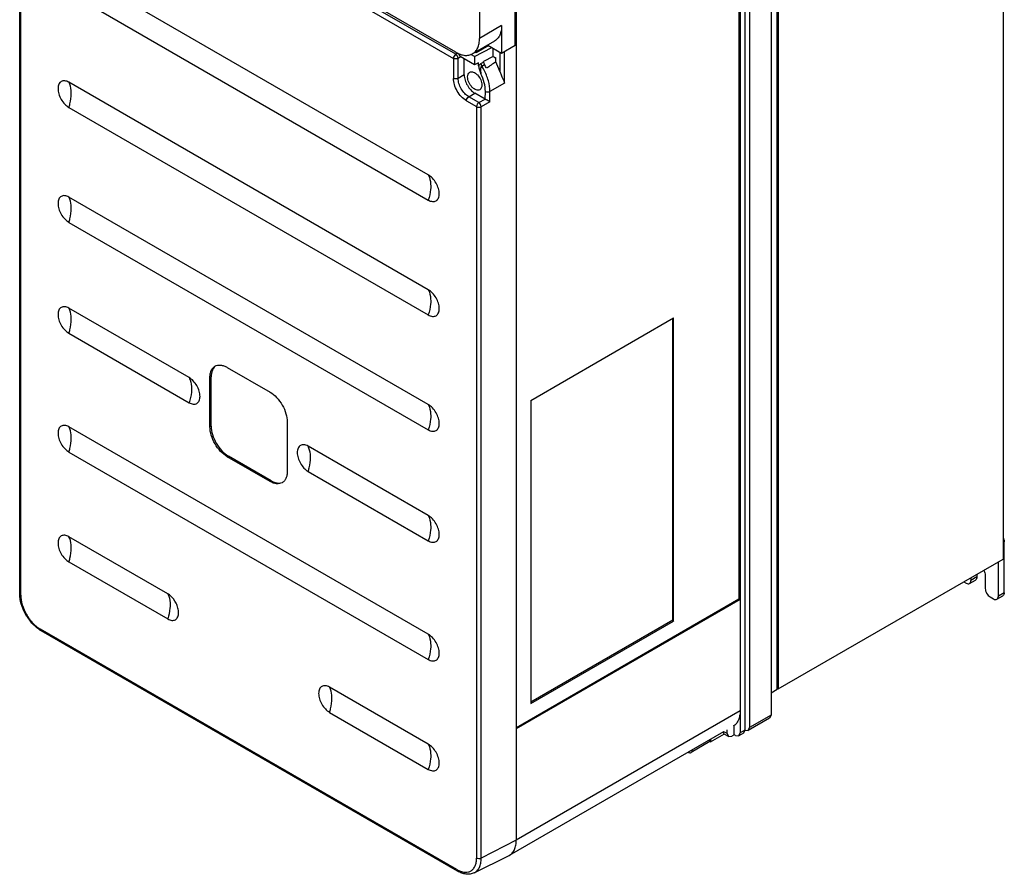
# Model space of a CAD drawing. Header units: millimetres. Extents: x 78 to 381, y 49 to 592.
# Tile 1 of 2: x 89 to 381, y 49 to 303. Entities that reach past the tile are written whole.
import ezdxf

# ---------------------------------------------------------------- set-up
doc = ezdxf.new("R2010")
doc.units = ezdxf.units.MM
doc.header["$LTSCALE"] = 41.713954
doc.layers.get('0').update_dxf_attribs({"linetype": 'CONTINUOUS'})

msp = doc.modelspace()

# ---------------------------------------------------------------- linework, layer by layer
at = {"color": 7, "linetype": 'Continuous'}
for p, q in [((380.69, 488.44), (380.69, 143.06)), ((311.74, 431.07), (311.74, 96.72)), ((313.51, 104.27), (313.51, 432.09)), ((313.86, 432.3), (313.86, 104.48)), ((305.38, 427.4), (305.38, 93.05)), ((302.2, 425.56), (302.2, 131.22)), ((302.55, 425.77), (302.55, 91.41)), ((303.96, 426.58), (303.96, 92.23)), ((235.73, 295.74), (235.73, 387.19)), ((236.08, 93.05), (236.08, 387.39)), ((225.12, 384.01), (225.12, 297.79)), ((218.05, 293.06), (96.35, 363.32)), ((95.68, 362.12), (217.38, 291.86)), ((88.52, 132.75), (88.52, 356.11)), ((88.82, 132.35), (88.82, 355.71)), ((218.05, 293.7), (140.27, 338.61)), ((209.92, 257.23), (103.15, 318.88)), ((103.15, 311.39), (209.92, 249.75)), ((231.7, 301.58), (225.12, 297.79)), ((231.7, 301.58), (231.7, 293.42)), ((229.63, 297), (223.05, 293.21)), ((227.85, 295.64), (224.1, 293.48)), ((227.56, 295.81), (231.7, 293.42)), ((231.7, 293.42), (235.73, 295.74)), ((235.72, 295.76), (236.05, 295.93)), ((235.73, 296.13), (236.05, 295.93)), ((236.05, 295.93), (236.05, 59.55)), ((218.67, 293.44), (218.05, 293.06)), ((223.61, 292.37), (222.55, 292.98)), ((223.61, 292.37), (228.82, 295.08)), ((224.1, 293.48), (223.81, 293.64)), ((229.19, 292.42), (229.19, 294.86)), ((231.17, 293.72), (231.17, 287.98)), ((232.55, 284.53), (232.55, 293.91)), ((217.38, 291.86), (217.38, 285.92)), ((219.37, 292.21), (218.79, 291.85)), ((218.79, 285.92), (218.79, 291.85)), ((223.61, 289.92), (219.37, 292.37)), ((219.37, 292.21), (219.37, 292.37)), ((220.6, 286.93), (220.6, 291.66)), ((223.61, 292.37), (223.61, 289.92)), ((224.87, 290.58), (223.61, 289.92)), ((224.87, 289.66), (224.87, 290.58)), ((225.55, 290.3), (226.36, 290.77)), ((225.81, 289.56), (226.6, 290.02)), ((229.19, 292.42), (226.36, 290.95)), ((226.36, 290.77), (226.36, 290.95)), ((229.19, 292.42), (229.93, 291.99)), ((229.93, 290.81), (229.93, 291.99)), ((220.6, 286.93), (218.79, 285.92)), ((209.92, 223.1), (103.15, 284.75)), ((232.55, 284.53), (228.23, 282.04)), ((221.93, 280.47), (223.71, 281.54)), ((226.84, 279.73), (223.71, 281.54)), ((226.84, 279.73), (226.86, 282.06)), ((228.23, 278.9), (228.23, 282.04)), ((221.23, 279.26), (224.25, 277.51)), ((224.95, 278.73), (221.93, 280.47)), ((224.95, 278.73), (226.84, 279.73)), ((228.23, 278.9), (225.63, 277.49)), ((103.15, 277.26), (209.92, 215.62)), ((224.25, 277.51), (224.25, 54.15)), ((225.63, 54.13), (225.63, 277.49)), ((209.92, 188.97), (103.15, 250.62)), ((103.15, 243.13), (209.92, 181.49)), ((138.86, 197.01), (103.15, 217.63)), ((240.33, 190.21), (282.75, 214.71)), ((282.54, 125.01), (282.54, 214.58)), ((282.75, 124.61), (282.75, 214.71)), ((103.15, 210.15), (138.86, 189.53)), ((150.17, 200.01), (162.9, 192.66)), ((145.04, 197.05), (145.4, 197.25)), ((145.04, 182.35), (145.04, 197.05)), ((145.4, 182.55), (145.4, 197.25)), ((240.33, 190.21), (240.33, 100.11)), ((209.92, 120.71), (103.15, 182.36)), ((145.4, 182.55), (145.04, 182.35)), ((168.02, 183.78), (168.02, 169.08)), ((209.92, 155.98), (174.21, 176.6)), ((103.15, 174.87), (209.92, 113.23)), ((150.17, 173.47), (150.52, 173.68)), ((162.9, 166.12), (150.17, 173.47)), ((163.25, 166.33), (150.52, 173.68)), ((174.21, 169.12), (209.92, 148.5)), ((163.25, 166.33), (162.9, 166.12)), ((132.49, 132.75), (103.15, 149.7)), ((380.69, 147.96), (381.04, 148.16)), ((381.04, 133.05), (381.04, 148.16)), ((103.15, 142.21), (132.49, 125.27)), ((313.86, 104.48), (380.69, 143.06)), ((379.27, 132.03), (379.27, 142.24)), ((372.91, 137.75), (371.14, 136.73)), ((371.14, 137.54), (371.14, 136.73)), ((372.91, 138.57), (372.91, 137.75)), ((375.38, 137.95), (375.38, 134.28)), ((369.02, 136.32), (369.73, 135.91)), ((370.73, 135.81), (372.49, 136.83)), ((88.82, 132.35), (88.52, 132.75)), ((376.8, 131.83), (377.86, 131.22)), ((378.86, 131.12), (380.62, 132.14)), ((381.04, 133.05), (379.27, 132.03)), ((302.55, 131.01), (236.05, 92.62)), ((236.08, 93.05), (302.2, 131.22)), ((302.55, 131.01), (302.2, 131.22)), ((240.33, 100.64), (282.54, 125.01)), ((240.33, 100.11), (282.75, 124.61)), ((282.54, 125.01), (282.75, 124.61)), ((218.41, 50.78), (94.66, 122.22)), ((94.87, 121.76), (94.66, 122.22)), ((218.61, 50.32), (94.87, 121.76)), ((209.92, 88.05), (180.57, 104.99)), ((313.51, 104.27), (311.74, 103.25)), ((313.86, 104.48), (313.51, 104.68)), ((180.57, 97.51), (209.92, 80.57)), ((302.55, 97.95), (236.05, 59.55)), ((311.74, 96.72), (305.38, 93.05)), ((311.74, 96.72), (311.33, 95.8)), ((300.78, 90.8), (300.78, 93.65)), ((311.33, 95.8), (304.96, 92.13)), ((297.65, 91.73), (233.98, 54.98)), ((293.71, 88.76), (297.87, 91.16)), ((298.66, 91.21), (297.7, 91.76)), ((299.08, 90.29), (298.02, 90.91)), ((298.66, 91.21), (298.66, 92.32)), ((298.66, 91.21), (299.08, 90.29)), ((300.78, 90.8), (300.08, 90.39)), ((301.14, 90.6), (300.78, 90.8)), ((302.14, 90.5), (302.55, 91.41)), ((303.55, 91.31), (302.14, 90.5)), ((303.96, 92.23), (302.55, 91.41)), ((303.96, 92.23), (303.55, 91.31)), ((303.96, 92.23), (304.96, 92.13)), ((304.96, 92.13), (305.38, 93.05)), ((293.59, 88.83), (287.99, 85.6)), ((293.71, 88.76), (293.11, 89.11)), ((293.71, 89.46), (293.71, 88.76)), ((299.08, 90.29), (300.08, 90.39)), ((301.14, 90.6), (302.14, 90.5)), ((236.05, 59.55), (225.63, 54.13)), ((223.53, 49.8), (233.79, 54.87)), ((233.79, 54.87), (233.98, 54.98)), ((218.41, 50.78), (218.61, 50.32))]:
    msp.add_line(p, q, dxfattribs=at)
for centre, radius, start, end in [((226.3, 287.45), 5.74, 51.7681, 54.8431), ((226.08, 287.17), 6.11, 50.6999, 51.7891), ((211.01, 280.25), 17.48, 28.2419, 32.176), ((222.13, 57.22), 7.44, 239.9844, 242.7203)]:
    msp.add_arc(centre, radius, start, end, dxfattribs=at)
for centre, major_axis, ratio, start_param, end_param in [((227.07, 290.36), (-0.5, 0.866), 0.57894, 0.786776, 1.637342), ((221.93, 286.55), (-5, 8.66), 0.57894, -1.631957, -1.504251), ((328.56, 348.12), (135.06, 86.35), 0.042989, 2.361683, 2.391255), ((224.76, 288.19), (-5, 8.66), 0.57894, -1.915949, -1.602385)]:
    msp.add_ellipse(centre, major_axis=major_axis, ratio=ratio, start_param=start_param, end_param=end_param, dxfattribs=at)
for points, knots in [([(231.7, 301.58), (231.7, 301.07), (231.62, 300.11), (231.23, 298.79), (230.57, 297.71), (229.96, 297.19), (229.63, 297)], [0, 0, 0, 0, 0.289776, 0.54907, 0.782226, 1, 1, 1, 1]), ([(223.05, 293.21), (223.38, 293.4), (224, 293.92), (224.66, 294.99), (225.05, 296.31), (225.12, 297.28), (225.12, 297.79)], [0, 0, 0, 0, 0.217774, 0.45093, 0.710224, 1, 1, 1, 1]), ([(218.05, 293.06), (217.85, 292.93), (217.54, 292.56), (217.38, 292.09), (217.38, 291.86)], [0, 0, 0, 0, 0.503304, 1, 1, 1, 1]), ([(218.05, 293.7), (218.49, 293.45), (219.36, 293.03), (220.71, 292.71), (221.96, 292.74), (222.72, 293.02), (223.05, 293.21)], [0, 0, 0, 0, 0.289775, 0.549069, 0.782225, 1, 1, 1, 1]), ([(218.79, 291.85), (218.77, 292.09), (218.59, 292.56), (218.26, 292.93), (218.05, 293.06)], [0, 0, 0, 0, 0.497712, 1, 1, 1, 1]), ([(219.36, 292.38), (219.33, 292.59), (219.16, 293), (218.85, 293.33), (218.67, 293.44)], [0, 0, 0, 0, 0.510797, 1, 1, 1, 1]), ([(218.37, 291.71), (218.28, 291.7), (217.95, 291.67), (217.6, 291.73), (217.38, 291.86)], [0, 0, 0, 0, 0.262482, 1, 1, 1, 1]), ([(218.79, 291.85), (218.76, 291.83), (218.62, 291.77), (218.48, 291.73), (218.37, 291.71)], [0, 0, 0, 0, 0.233701, 1, 1, 1, 1]), ([(225.55, 290.3), (225.49, 290.26), (225.23, 290.09), (225.01, 289.86), (224.87, 289.66)], [0, 0, 0, 0, 0.234629, 1, 1, 1, 1]), ([(224.87, 289.66), (224.87, 289.47), (224.95, 289.07), (225.19, 288.28), (225.41, 287.68), (225.55, 287.28)], [0, 0, 0, 0, 0.234059, 0.486336, 1, 1, 1, 1]), ([(225.55, 290.3), (225.55, 290.24), (225.59, 289.98), (225.7, 289.73), (225.81, 289.56)], [0, 0, 0, 0, 0.225252, 1, 1, 1, 1]), ([(220.6, 286.93), (220.6, 286.42), (220.79, 285.34), (221.46, 283.83), (222.43, 282.5), (223.27, 281.79), (223.71, 281.54)], [0, 0, 0, 0, 0.237254, 0.500001, 0.762748, 1, 1, 1, 1]), ([(221.59, 286.35), (221.59, 286.64), (221.66, 287.17), (222.01, 287.61), (222.21, 287.73)], [0, 0, 0, 0, 0.550845, 1, 1, 1, 1]), ([(222.21, 287.73), (222.36, 287.81), (222.73, 287.91), (223.34, 287.79), (223.96, 287.45), (224.77, 286.73), (225.54, 285.55), (225.83, 284.44), (225.83, 283.9)], [0, 0, 0, 0, 0.087138, 0.186851, 0.304531, 0.438668, 0.730082, 1, 1, 1, 1]), ([(225.81, 289.56), (225.67, 289.48), (225.46, 289.15), (225.38, 288.58), (225.41, 287.94), (225.5, 287.5), (225.55, 287.28)], [0, 0, 0, 0, 0.197335, 0.444632, 0.716365, 1, 1, 1, 1]), ([(226.86, 282.06), (226.86, 282.91), (226.59, 284.72), (225.96, 286.42), (225.55, 287.28)], [0, 0, 0, 0, 0.475187, 1, 1, 1, 1]), ([(228.23, 282.04), (228.23, 283.11), (227.84, 285.37), (226.97, 287.47), (226.41, 288.52)], [0, 0, 0, 0, 0.474258, 1, 1, 1, 1]), ([(231.17, 287.98), (231.28, 287.65), (231.72, 286.49), (232.26, 285.37), (232.55, 284.53)], [0, 0, 0, 0, 0.279987, 1, 1, 1, 1]), ([(103.15, 284.75), (102.95, 284.86), (102.55, 285.05), (101.93, 285.2), (101.35, 285.19), (100.84, 285), (100.42, 284.65), (100.12, 284.16), (99.94, 283.55), (99.91, 283.11), (99.91, 282.87)], [0, 0, 0, 0, 0.144774, 0.27457, 0.391141, 0.500013, 0.608887, 0.725455, 0.855234, 1, 1, 1, 1]), ([(103.85, 281.41), (103.85, 281.73), (103.8, 282.86), (103.53, 284.01), (103.15, 284.75)], [0, 0, 0, 0, 0.273935, 1, 1, 1, 1]), ([(221.23, 279.26), (220.69, 279.57), (219.65, 280.44), (218.45, 282.09), (217.62, 283.96), (217.38, 285.29), (217.38, 285.92)], [0, 0, 0, 0, 0.23724, 0.499999, 0.762759, 1, 1, 1, 1]), ([(218.79, 285.92), (218.58, 285.8), (218.08, 285.71), (217.59, 285.8), (217.38, 285.92)], [0, 0, 0, 0, 0.501127, 1, 1, 1, 1]), ([(221.93, 280.47), (221.48, 280.73), (220.64, 281.44), (219.65, 282.79), (218.98, 284.31), (218.79, 285.4), (218.79, 285.92)], [0, 0, 0, 0, 0.237247, 0.499999, 0.762752, 1, 1, 1, 1]), ([(225.21, 282.53), (225.06, 282.44), (224.68, 282.35), (224.08, 282.47), (223.46, 282.81), (222.64, 283.53), (221.88, 284.71), (221.59, 285.82), (221.59, 286.35)], [0, 0, 0, 0, 0.087138, 0.186851, 0.304531, 0.438668, 0.730082, 1, 1, 1, 1]), ([(225.83, 283.9), (225.83, 283.62), (225.76, 283.09), (225.41, 282.65), (225.21, 282.53)], [0, 0, 0, 0, 0.550845, 1, 1, 1, 1]), ([(99.91, 282.87), (99.91, 282.34), (100.11, 281.22), (100.8, 279.65), (101.82, 278.26), (102.69, 277.53), (103.15, 277.26)], [0, 0, 0, 0, 0.237203, 0.499949, 0.762723, 1, 1, 1, 1]), ([(103.15, 277.26), (103.26, 277.62), (103.65, 278.97), (103.85, 280.38), (103.85, 281.41)], [0, 0, 0, 0, 0.264739, 1, 1, 1, 1]), ([(226.86, 282.06), (227.06, 281.94), (227.54, 281.84), (228.02, 281.93), (228.23, 282.04)], [0, 0, 0, 0, 0.49657, 1, 1, 1, 1]), ([(221.23, 279.26), (221.23, 279.49), (221.4, 279.97), (221.72, 280.35), (221.93, 280.47)], [0, 0, 0, 0, 0.498874, 1, 1, 1, 1]), ([(224.62, 278.44), (224.56, 278.37), (224.37, 278.1), (224.25, 277.76), (224.25, 277.51)], [0, 0, 0, 0, 0.262453, 1, 1, 1, 1]), ([(224.95, 278.73), (224.92, 278.71), (224.79, 278.63), (224.69, 278.53), (224.62, 278.44)], [0, 0, 0, 0, 0.233723, 1, 1, 1, 1]), ([(225.63, 277.49), (225.62, 277.74), (225.46, 278.21), (225.15, 278.6), (224.95, 278.73)], [0, 0, 0, 0, 0.502291, 1, 1, 1, 1]), ([(228.23, 278.9), (228.14, 278.95), (227.67, 279.22), (227.2, 279.5), (226.84, 279.73)], [0, 0, 0, 0, 0.200294, 1, 1, 1, 1]), ([(224.25, 277.51), (224.45, 277.4), (224.93, 277.3), (225.42, 277.38), (225.63, 277.49)], [0, 0, 0, 0, 0.496694, 1, 1, 1, 1]), ([(213.16, 251.62), (213.16, 252.15), (212.96, 253.27), (212.27, 254.84), (211.25, 256.23), (210.38, 256.97), (209.92, 257.23)], [0, 0, 0, 0, 0.23724, 0.499984, 0.762738, 1, 1, 1, 1]), ([(209.92, 257.23), (210.04, 257), (210.48, 255.94), (210.63, 254.78), (210.63, 253.9)], [0, 0, 0, 0, 0.228372, 1, 1, 1, 1]), ([(210.63, 253.9), (210.63, 253.57), (210.56, 252.16), (210.25, 250.77), (209.92, 249.75)], [0, 0, 0, 0, 0.234576, 1, 1, 1, 1]), ([(209.92, 249.75), (210.3, 249.53), (210.9, 249.29), (211.71, 249.31), (212.23, 249.49), (212.65, 249.85), (213.07, 250.54), (213.16, 251.18), (213.16, 251.62)], [0, 0, 0, 0, 0.273901, 0.390823, 0.500046, 0.60927, 0.726186, 1, 1, 1, 1]), ([(103.15, 250.62), (102.95, 250.73), (102.55, 250.92), (101.93, 251.07), (101.35, 251.06), (100.84, 250.87), (100.42, 250.52), (100.12, 250.03), (99.94, 249.42), (99.91, 248.98), (99.91, 248.75)], [0, 0, 0, 0, 0.144774, 0.27457, 0.391141, 0.500013, 0.608887, 0.725455, 0.855234, 1, 1, 1, 1]), ([(99.91, 248.75), (99.91, 248.21), (100.11, 247.09), (100.8, 245.52), (101.82, 244.13), (102.69, 243.4), (103.15, 243.13)], [0, 0, 0, 0, 0.237203, 0.499949, 0.762723, 1, 1, 1, 1]), ([(103.85, 247.28), (103.85, 247.6), (103.8, 248.73), (103.53, 249.88), (103.15, 250.62)], [0, 0, 0, 0, 0.273935, 1, 1, 1, 1]), ([(103.15, 243.13), (103.26, 243.49), (103.65, 244.84), (103.85, 246.25), (103.85, 247.28)], [0, 0, 0, 0, 0.264739, 1, 1, 1, 1]), ([(213.16, 217.49), (213.16, 218.02), (212.96, 219.14), (212.27, 220.71), (211.25, 222.1), (210.38, 222.84), (209.92, 223.1)], [0, 0, 0, 0, 0.23724, 0.499984, 0.762738, 1, 1, 1, 1]), ([(209.92, 223.1), (210.04, 222.87), (210.48, 221.81), (210.63, 220.65), (210.63, 219.77)], [0, 0, 0, 0, 0.228372, 1, 1, 1, 1]), ([(210.63, 219.77), (210.63, 219.44), (210.56, 218.03), (210.25, 216.64), (209.92, 215.62)], [0, 0, 0, 0, 0.234576, 1, 1, 1, 1]), ([(103.15, 217.63), (102.95, 217.75), (102.55, 217.94), (101.93, 218.08), (101.35, 218.07), (100.84, 217.88), (100.42, 217.53), (100.12, 217.04), (99.94, 216.43), (99.91, 215.99), (99.91, 215.76)], [0, 0, 0, 0, 0.144774, 0.27457, 0.391141, 0.500013, 0.608887, 0.725455, 0.855234, 1, 1, 1, 1]), ([(103.85, 214.3), (103.85, 214.61), (103.8, 215.75), (103.53, 216.89), (103.15, 217.63)], [0, 0, 0, 0, 0.273935, 1, 1, 1, 1]), ([(209.92, 215.62), (210.3, 215.4), (210.9, 215.16), (211.71, 215.18), (212.23, 215.36), (212.65, 215.72), (213.07, 216.41), (213.16, 217.05), (213.16, 217.49)], [0, 0, 0, 0, 0.273901, 0.390823, 0.500046, 0.60927, 0.726186, 1, 1, 1, 1]), ([(99.91, 215.76), (99.91, 215.23), (100.11, 214.11), (100.8, 212.53), (101.82, 211.14), (102.69, 210.41), (103.15, 210.15)], [0, 0, 0, 0, 0.237203, 0.499949, 0.762723, 1, 1, 1, 1]), ([(103.15, 210.15), (103.26, 210.5), (103.65, 211.85), (103.85, 213.26), (103.85, 214.3)], [0, 0, 0, 0, 0.264739, 1, 1, 1, 1]), ([(145.04, 197.05), (145.04, 197.42), (145.1, 198.11), (145.38, 199.07), (145.86, 199.85), (146.31, 200.23), (146.54, 200.37)], [0, 0, 0, 0, 0.289703, 0.54909, 0.782217, 1, 1, 1, 1]), ([(146.57, 200.35), (146.18, 200.02), (145.54, 199.02), (145.4, 197.87), (145.4, 197.25)], [0, 0, 0, 0, 0.4529, 1, 1, 1, 1]), ([(146.54, 200.37), (146.78, 200.5), (147.33, 200.7), (148.25, 200.73), (149.22, 200.49), (149.85, 200.19), (150.17, 200.01)], [0, 0, 0, 0, 0.217784, 0.450912, 0.710298, 1, 1, 1, 1]), ([(142.1, 191.4), (142.1, 191.93), (141.9, 193.05), (141.2, 194.63), (140.19, 196.01), (139.32, 196.75), (138.86, 197.01)], [0, 0, 0, 0, 0.23724, 0.499984, 0.762738, 1, 1, 1, 1]), ([(138.86, 197.01), (138.97, 196.78), (139.42, 195.73), (139.56, 194.56), (139.56, 193.68)], [0, 0, 0, 0, 0.228372, 1, 1, 1, 1]), ([(139.56, 193.68), (139.56, 193.35), (139.5, 191.94), (139.19, 190.55), (138.86, 189.53)], [0, 0, 0, 0, 0.234576, 1, 1, 1, 1]), ([(138.86, 189.53), (139.23, 189.31), (139.84, 189.07), (140.65, 189.09), (141.16, 189.28), (141.58, 189.63), (142, 190.32), (142.1, 190.96), (142.1, 191.4)], [0, 0, 0, 0, 0.273901, 0.390823, 0.500046, 0.60927, 0.726186, 1, 1, 1, 1]), ([(162.9, 192.66), (163.63, 192.24), (165, 191.08), (166.61, 188.88), (167.71, 186.39), (168.02, 184.62), (168.02, 183.78)], [0, 0, 0, 0, 0.23724, 0.499999, 0.762759, 1, 1, 1, 1]), ([(213.16, 183.36), (213.16, 183.89), (212.96, 185.01), (212.27, 186.58), (211.25, 187.97), (210.38, 188.71), (209.92, 188.97)], [0, 0, 0, 0, 0.23724, 0.499984, 0.762738, 1, 1, 1, 1]), ([(209.92, 188.97), (210.04, 188.74), (210.48, 187.68), (210.63, 186.52), (210.63, 185.64)], [0, 0, 0, 0, 0.228372, 1, 1, 1, 1]), ([(210.63, 185.64), (210.63, 185.31), (210.56, 183.9), (210.25, 182.51), (209.92, 181.49)], [0, 0, 0, 0, 0.234576, 1, 1, 1, 1]), ([(103.15, 182.36), (102.95, 182.47), (102.55, 182.66), (101.93, 182.81), (101.35, 182.8), (100.84, 182.61), (100.42, 182.26), (100.12, 181.77), (99.94, 181.16), (99.91, 180.72), (99.91, 180.49)], [0, 0, 0, 0, 0.144774, 0.27457, 0.391141, 0.500013, 0.608887, 0.725455, 0.855234, 1, 1, 1, 1]), ([(103.85, 179.02), (103.85, 179.34), (103.8, 180.47), (103.53, 181.62), (103.15, 182.36)], [0, 0, 0, 0, 0.273935, 1, 1, 1, 1]), ([(150.17, 173.47), (149.44, 173.89), (148.06, 175.05), (146.46, 177.25), (145.36, 179.74), (145.04, 181.51), (145.04, 182.35)], [0, 0, 0, 0, 0.23724, 0.499999, 0.762759, 1, 1, 1, 1]), ([(145.4, 182.55), (145.4, 181.71), (145.71, 179.94), (146.81, 177.45), (148.42, 175.25), (149.79, 174.1), (150.52, 173.68)], [0, 0, 0, 0, 0.237241, 0.500001, 0.76276, 1, 1, 1, 1]), ([(209.92, 181.49), (210.3, 181.27), (210.9, 181.03), (211.71, 181.05), (212.23, 181.23), (212.65, 181.59), (213.07, 182.28), (213.16, 182.92), (213.16, 183.36)], [0, 0, 0, 0, 0.273901, 0.390823, 0.500046, 0.60927, 0.726186, 1, 1, 1, 1]), ([(99.91, 180.49), (99.91, 179.95), (100.11, 178.83), (100.8, 177.26), (101.82, 175.87), (102.69, 175.14), (103.15, 174.87)], [0, 0, 0, 0, 0.237203, 0.499949, 0.762723, 1, 1, 1, 1]), ([(103.15, 174.87), (103.26, 175.23), (103.65, 176.58), (103.85, 177.99), (103.85, 179.02)], [0, 0, 0, 0, 0.264739, 1, 1, 1, 1]), ([(174.21, 176.6), (174.01, 176.72), (173.61, 176.91), (173, 177.06), (172.42, 177.04), (171.9, 176.85), (171.49, 176.5), (171.18, 176.01), (171.01, 175.4), (170.97, 174.96), (170.97, 174.73)], [0, 0, 0, 0, 0.144774, 0.27457, 0.391141, 0.500013, 0.608887, 0.725455, 0.855234, 1, 1, 1, 1]), ([(174.92, 173.27), (174.92, 173.58), (174.87, 174.72), (174.59, 175.86), (174.21, 176.6)], [0, 0, 0, 0, 0.273935, 1, 1, 1, 1]), ([(170.97, 174.73), (170.97, 174.2), (171.17, 173.08), (171.86, 171.5), (172.88, 170.12), (173.75, 169.38), (174.21, 169.12)], [0, 0, 0, 0, 0.237203, 0.499949, 0.762723, 1, 1, 1, 1]), ([(174.21, 169.12), (174.33, 169.47), (174.71, 170.82), (174.92, 172.23), (174.92, 173.27)], [0, 0, 0, 0, 0.264739, 1, 1, 1, 1]), ([(168.02, 169.08), (168.02, 168.72), (167.97, 168.02), (167.69, 167.06), (167.21, 166.28), (166.76, 165.9), (166.52, 165.76)], [0, 0, 0, 0, 0.289703, 0.54909, 0.782217, 1, 1, 1, 1]), ([(166.52, 165.76), (166.28, 165.63), (165.73, 165.43), (164.82, 165.4), (163.85, 165.64), (163.22, 165.94), (162.9, 166.12)], [0, 0, 0, 0, 0.217784, 0.450912, 0.710298, 1, 1, 1, 1]), ([(163.25, 166.33), (163.79, 166.02), (164.85, 165.57), (166.04, 165.62), (166.52, 165.8)], [0, 0, 0, 0, 0.547098, 1, 1, 1, 1]), ([(213.16, 150.37), (213.16, 150.9), (212.96, 152.02), (212.27, 153.6), (211.25, 154.99), (210.38, 155.72), (209.92, 155.98)], [0, 0, 0, 0, 0.23724, 0.499984, 0.762738, 1, 1, 1, 1]), ([(209.92, 155.98), (210.04, 155.75), (210.48, 154.7), (210.63, 153.53), (210.63, 152.65)], [0, 0, 0, 0, 0.228372, 1, 1, 1, 1]), ([(210.63, 152.65), (210.63, 152.32), (210.56, 150.92), (210.25, 149.53), (209.92, 148.5)], [0, 0, 0, 0, 0.234576, 1, 1, 1, 1]), ([(103.15, 149.7), (102.95, 149.81), (102.55, 150), (101.93, 150.15), (101.35, 150.14), (100.84, 149.95), (100.42, 149.6), (100.12, 149.11), (99.94, 148.5), (99.91, 148.06), (99.91, 147.83)], [0, 0, 0, 0, 0.144774, 0.27457, 0.391141, 0.500013, 0.608887, 0.725455, 0.855234, 1, 1, 1, 1]), ([(103.85, 146.36), (103.85, 146.68), (103.8, 147.81), (103.53, 148.96), (103.15, 149.7)], [0, 0, 0, 0, 0.273935, 1, 1, 1, 1]), ([(209.92, 148.5), (210.3, 148.28), (210.9, 148.04), (211.71, 148.06), (212.23, 148.25), (212.65, 148.6), (213.07, 149.29), (213.16, 149.93), (213.16, 150.37)], [0, 0, 0, 0, 0.273901, 0.390823, 0.500046, 0.60927, 0.726186, 1, 1, 1, 1]), ([(380.7, 149.42), (380.75, 149.32), (380.93, 148.92), (381.04, 148.48), (381.04, 148.16)], [0, 0, 0, 0, 0.267419, 1, 1, 1, 1]), ([(99.91, 147.83), (99.91, 147.29), (100.11, 146.17), (100.8, 144.6), (101.82, 143.21), (102.69, 142.48), (103.15, 142.21)], [0, 0, 0, 0, 0.237203, 0.499949, 0.762723, 1, 1, 1, 1]), ([(103.15, 142.21), (103.26, 142.57), (103.65, 143.92), (103.85, 145.33), (103.85, 146.36)], [0, 0, 0, 0, 0.264739, 1, 1, 1, 1]), ([(372.91, 137.75), (372.91, 137.56), (372.86, 137.2), (372.63, 136.91), (372.49, 136.83)], [0, 0, 0, 0, 0.550834, 1, 1, 1, 1]), ([(374.93, 139.72), (375, 139.57), (375.24, 139.01), (375.38, 138.4), (375.38, 137.95)], [0, 0, 0, 0, 0.267378, 1, 1, 1, 1]), ([(369.73, 135.91), (369.89, 135.82), (370.22, 135.68), (370.59, 135.73), (370.73, 135.81)], [0, 0, 0, 0, 0.550833, 1, 1, 1, 1]), ([(370.73, 135.81), (370.86, 135.89), (371.09, 136.18), (371.14, 136.54), (371.14, 136.73)], [0, 0, 0, 0, 0.449166, 1, 1, 1, 1]), ([(94.87, 121.76), (93.96, 122.29), (92.25, 123.72), (90.26, 126.43), (88.91, 129.51), (88.52, 131.7), (88.52, 132.75)], [0, 0, 0, 0, 0.239312, 0.500002, 0.760691, 1, 1, 1, 1]), ([(88.82, 132.35), (88.82, 131.39), (89.17, 129.37), (90.43, 126.53), (92.26, 124.02), (93.83, 122.7), (94.66, 122.22)], [0, 0, 0, 0, 0.237241, 0.500001, 0.76276, 1, 1, 1, 1]), ([(133.16, 132.29), (133.1, 132.34), (132.89, 132.5), (132.66, 132.65), (132.49, 132.75)], [0, 0, 0, 0, 0.258973, 1, 1, 1, 1]), ([(132.49, 132.75), (132.61, 132.52), (133.06, 131.47), (133.2, 130.3), (133.2, 129.42)], [0, 0, 0, 0, 0.228372, 1, 1, 1, 1]), ([(135.73, 127.14), (135.73, 127.6), (135.58, 128.56), (134.87, 130.4), (133.93, 131.66), (133.16, 132.29)], [0, 0, 0, 0, 0.232647, 0.489831, 1, 1, 1, 1]), ([(375.38, 134.28), (375.38, 134.05), (375.47, 133.56), (375.77, 132.87), (376.22, 132.26), (376.6, 131.95), (376.8, 131.83)], [0, 0, 0, 0, 0.237254, 0.500001, 0.762748, 1, 1, 1, 1]), ([(378.86, 131.12), (378.99, 131.2), (379.23, 131.49), (379.27, 131.84), (379.27, 132.03)], [0, 0, 0, 0, 0.449166, 1, 1, 1, 1]), ([(381.04, 133.05), (381.04, 132.86), (380.99, 132.51), (380.76, 132.22), (380.62, 132.14)], [0, 0, 0, 0, 0.550834, 1, 1, 1, 1]), ([(133.2, 129.42), (133.2, 129.09), (133.13, 127.68), (132.82, 126.3), (132.49, 125.27)], [0, 0, 0, 0, 0.234576, 1, 1, 1, 1]), ([(377.86, 131.22), (378.02, 131.12), (378.35, 130.98), (378.72, 131.04), (378.86, 131.12)], [0, 0, 0, 0, 0.550833, 1, 1, 1, 1]), ([(132.49, 125.27), (132.87, 125.05), (133.48, 124.81), (134.28, 124.83), (134.8, 125.02), (135.22, 125.37), (135.64, 126.06), (135.73, 126.7), (135.73, 127.14)], [0, 0, 0, 0, 0.273901, 0.390823, 0.500046, 0.60927, 0.726186, 1, 1, 1, 1]), ([(213.16, 115.1), (213.16, 115.63), (212.96, 116.75), (212.27, 118.33), (211.25, 119.71), (210.38, 120.45), (209.92, 120.71)], [0, 0, 0, 0, 0.23724, 0.499984, 0.762738, 1, 1, 1, 1]), ([(209.92, 120.71), (210.04, 120.48), (210.48, 119.42), (210.63, 118.26), (210.63, 117.38)], [0, 0, 0, 0, 0.228372, 1, 1, 1, 1]), ([(210.63, 117.38), (210.63, 117.05), (210.56, 115.64), (210.25, 114.25), (209.92, 113.23)], [0, 0, 0, 0, 0.234576, 1, 1, 1, 1]), ([(209.92, 113.23), (210.3, 113.01), (210.9, 112.77), (211.71, 112.79), (212.23, 112.97), (212.65, 113.33), (213.07, 114.02), (213.16, 114.66), (213.16, 115.1)], [0, 0, 0, 0, 0.273901, 0.390823, 0.500046, 0.60927, 0.726186, 1, 1, 1, 1]), ([(180.57, 104.99), (180.37, 105.11), (179.97, 105.3), (179.36, 105.45), (178.78, 105.43), (178.27, 105.25), (177.85, 104.9), (177.55, 104.4), (177.37, 103.8), (177.33, 103.36), (177.33, 103.12)], [0, 0, 0, 0, 0.144774, 0.27457, 0.391141, 0.500013, 0.608887, 0.725455, 0.855234, 1, 1, 1, 1]), ([(177.33, 103.12), (177.33, 102.59), (177.53, 101.47), (178.23, 99.9), (179.24, 98.51), (180.11, 97.78), (180.57, 97.51)], [0, 0, 0, 0, 0.237203, 0.499949, 0.762723, 1, 1, 1, 1]), ([(181.28, 101.66), (181.28, 101.97), (181.23, 103.11), (180.95, 104.26), (180.57, 104.99)], [0, 0, 0, 0, 0.273935, 1, 1, 1, 1]), ([(180.57, 97.51), (180.69, 97.86), (181.08, 99.22), (181.28, 100.63), (181.28, 101.66)], [0, 0, 0, 0, 0.264739, 1, 1, 1, 1]), ([(302.55, 97.95), (302.55, 97.44), (302.47, 96.48), (302.08, 95.15), (301.43, 94.08), (300.81, 93.56), (300.48, 93.37)], [0, 0, 0, 0, 0.289703, 0.54909, 0.782217, 1, 1, 1, 1]), ([(298.02, 90.91), (297.89, 90.98), (297.68, 91.22), (297.62, 91.54), (297.6, 91.7)], [0, 0, 0, 0, 0.45516, 1, 1, 1, 1]), ([(213.16, 82.44), (213.16, 82.97), (212.96, 84.09), (212.27, 85.66), (211.25, 87.05), (210.38, 87.79), (209.92, 88.05)], [0, 0, 0, 0, 0.23724, 0.499984, 0.762738, 1, 1, 1, 1]), ([(209.92, 88.05), (210.04, 87.82), (210.48, 86.76), (210.63, 85.6), (210.63, 84.72)], [0, 0, 0, 0, 0.228372, 1, 1, 1, 1]), ([(287.17, 85.61), (287.31, 85.55), (287.59, 85.47), (287.88, 85.53), (287.99, 85.6)], [0, 0, 0, 0, 0.540268, 1, 1, 1, 1]), ([(287.99, 85.6), (288.11, 85.66), (288.31, 85.88), (288.38, 86.16), (288.4, 86.31)], [0, 0, 0, 0, 0.459733, 1, 1, 1, 1]), ([(210.63, 84.72), (210.63, 84.39), (210.56, 82.98), (210.25, 81.59), (209.92, 80.57)], [0, 0, 0, 0, 0.234576, 1, 1, 1, 1]), ([(209.92, 80.57), (210.3, 80.35), (210.9, 80.11), (211.71, 80.13), (212.23, 80.31), (212.65, 80.67), (213.07, 81.36), (213.16, 82), (213.16, 82.44)], [0, 0, 0, 0, 0.273901, 0.390823, 0.500046, 0.60927, 0.726186, 1, 1, 1, 1]), ([(233.98, 54.98), (234.31, 55.17), (234.93, 55.69), (235.59, 56.76), (235.98, 58.08), (236.05, 59.05), (236.05, 59.55)], [0, 0, 0, 0, 0.217786, 0.450916, 0.7103, 1, 1, 1, 1]), ([(218.72, 50.61), (219.07, 50.43), (219.76, 50.14), (220.82, 49.94), (221.81, 50.02), (222.68, 50.39), (223.38, 51.04), (223.89, 51.91), (224.19, 52.98), (224.25, 53.75), (224.25, 54.15)], [0, 0, 0, 0, 0.142017, 0.269382, 0.384818, 0.493944, 0.604151, 0.722491, 0.853867, 1, 1, 1, 1]), ([(223.54, 49.8), (223.87, 49.96), (224.49, 50.43), (225.15, 51.44), (225.55, 52.71), (225.63, 53.64), (225.63, 54.13)], [0, 0, 0, 0, 0.218046, 0.450193, 0.709159, 1, 1, 1, 1]), ([(225.63, 54.13), (225.42, 54.02), (224.93, 53.94), (224.45, 54.04), (224.25, 54.15)], [0, 0, 0, 0, 0.503306, 1, 1, 1, 1]), ([(223.54, 49.8), (223.18, 49.62), (222.39, 49.38), (221.13, 49.37), (219.84, 49.7), (219.02, 50.09), (218.61, 50.32)], [0, 0, 0, 0, 0.232693, 0.472931, 0.727267, 1, 1, 1, 1])]:
    msp.add_open_spline(points, degree=3, knots=knots, dxfattribs=at)

doc.saveas('drawing.dxf')
